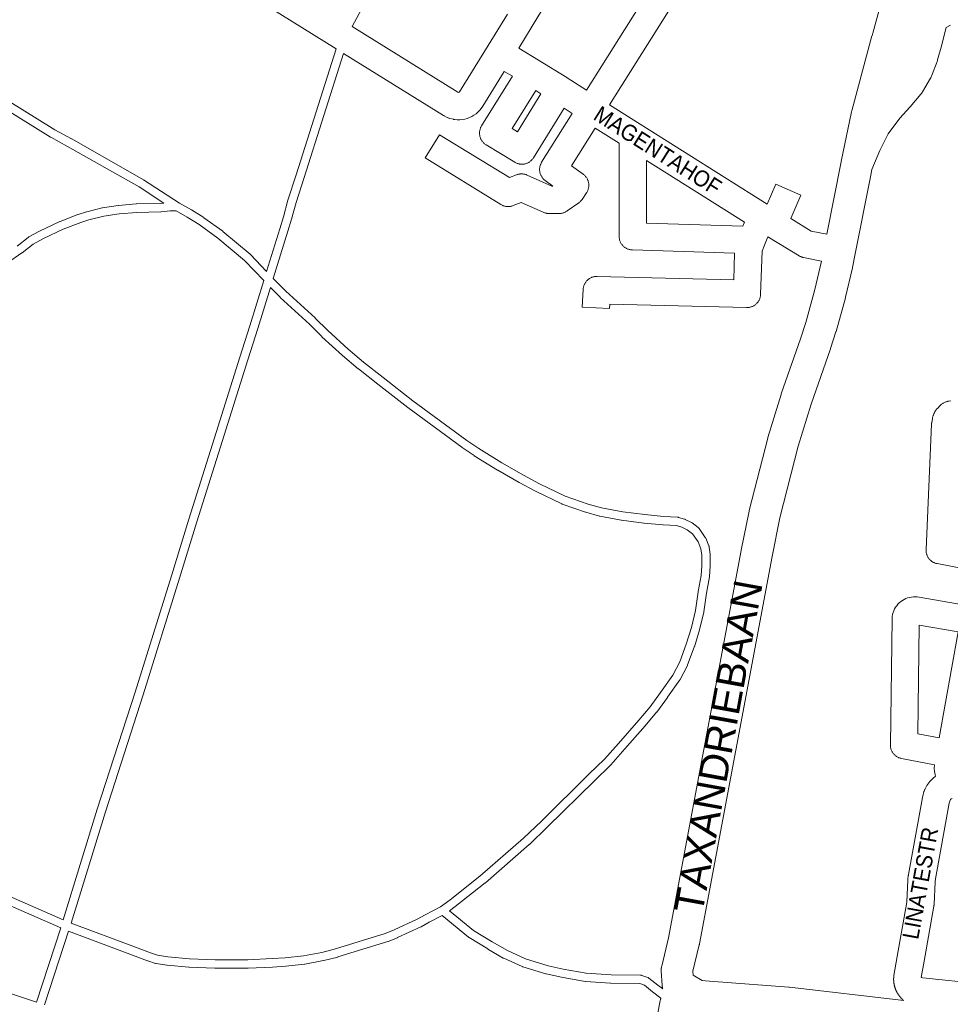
# Model space of a CAD drawing. Header units: metres. Extents: x 123819 to 142731, y 393440 to 405763.
# Tile 108 of 256: x 130836 to 131279, y 397733 to 398201. Entities that reach past the tile are written whole.
import ezdxf
from ezdxf.enums import TextEntityAlignment as Align

# ---------------------------------------------------------------- set-up
doc = ezdxf.new("R2010")
doc.units = ezdxf.units.M
doc.header["$MEASUREMENT"] = 0
for name, color, linetype, lineweight in [('gs-anno-wegen algemeen tekst', 7, 'Continuous', 0), ('gs-knt-aanvullende hoofdweg', 7, 'Continuous', 0), ('gs-knt-paden', 7, 'Continuous', 0), ('gs-knt-wegen algemeen', 7, 'Continuous', 0)]:
    doc.layers.add(name, color=color, linetype=linetype, lineweight=lineweight)
doc.styles.add('Style-Arial', font='arial.ttf')

msp = doc.modelspace()

# ---------------------------------------------------------------- linework, layer by layer
at = {"layer": 'gs-knt-aanvullende hoofdweg', "color": 7, "linetype": 'Continuous', "flags": 128}
for points in [[(131219.79, 398098.78), (131226.61, 398133.29), (131226.61, 398133.29), (131226.62, 398133.36), (131231.51, 398156.99), (131231.56, 398157.21), (131231.62, 398157.43), (131241.28, 398193.17), (131241.29, 398193.21), (131241.62, 398194.37), (131241.63, 398194.41), (131244.55, 398204.98)], [(131278.6, 398198.22), (131276.51, 398197.18), (131274.57, 398189.11), (131274.51, 398188.87), (131272.53, 398181.73), (131272.46, 398181.48), (131272.42, 398181.36), (131272.4, 398181.32), (131272.38, 398181.24), (131272.29, 398181), (131269.55, 398173.99), (131269.44, 398173.73), (131269.41, 398173.65), (131269.38, 398173.59), (131269.33, 398173.48), (131269.24, 398173.31), (131269.23, 398173.28), (131269.2, 398173.23), (131269.07, 398172.98), (131265.37, 398166.55), (131265.22, 398166.29), (131265.19, 398166.24), (131265.14, 398166.17), (131265.06, 398166.05), (131265.02, 398165.99), (131264.99, 398165.95), (131264.95, 398165.89), (131264.89, 398165.81), (131264.78, 398165.66), (131264.75, 398165.62), (131264.71, 398165.57), (131264.55, 398165.38), (131264.52, 398165.35), (131259.39, 398159.39), (131259.32, 398159.32), (131254.59, 398153.97), (131248.91, 398146.56), (131245.05, 398138.61), (131241.19, 398129.61), (131240.49, 398126.04), (131233.25, 398089.46), (131231.98, 398083.03), (131231.93, 398082.8), (131228.73, 398068.92), (131228.65, 398068.58), (131224.19, 398052.62), (131224.11, 398052.36), (131221.6, 398044.47), (131221.53, 398044.25), (131212.29, 398018.04), (131206.15, 397997.97), (131197.45, 397963.86), (131193.74, 397945.57), (131159.16, 397761.24), (131159.12, 397761.05), (131159.08, 397760.87), (131159.08, 397760.86), (131156.06, 397748.29), (131156.17, 397746.39)], [(131141.43, 397741.52), (131141, 397748.5), (131140.99, 397748.81), (131140.98, 397748.86), (131140.99, 397749.13), (131140.99, 397749.19), (131140.99, 397749.23), (131140.99, 397749.32), (131141, 397749.45), (131141.01, 397749.54), (131141.01, 397749.6), (131141.02, 397749.67), (131141.03, 397749.77), (131141.04, 397749.89), (131141.05, 397749.97), (131141.06, 397750.02), (131141.07, 397750.09), (131141.11, 397750.34), (131141.12, 397750.4), (131141.19, 397750.7), (131141.19, 397750.71), (131142.48, 397756.13), (131142.49, 397756.15), (131144.43, 397764.19), (131144.43, 397764.2), (131178.99, 397948.4), (131179.01, 397948.51), (131182.77, 397967.04), (131182.85, 397967.39), (131191.64, 398001.85), (131191.73, 398002.2), (131197.98, 398022.59), (131198.07, 398022.88), (131207.32, 398049.13), (131209.76, 398056.79), (131214.13, 398072.46), (131217.26, 398086.01)], [(131156.17, 397746.39), (131160.5, 397743.81), (131162.05, 397743.69), (131163.98, 397743.54), (131201.76, 397740.69), (131202.05, 397740.66), (131256.36, 397734.42)], [(131141.72, 397739.86), (131141.66, 397740.06), (131141.64, 397740.14), (131141.63, 397740.18), (131141.57, 397740.42), (131141.56, 397740.5), (131141.55, 397740.54), (131141.51, 397740.78), (131141.49, 397740.87), (131141.49, 397740.9), (131141.46, 397741.14), (131141.46, 397741.15), (131141.46, 397741.15), (131141.45, 397741.23), (131141.45, 397741.27), (131141.44, 397741.37), (131141.43, 397741.52), (131141.43, 397741.52)], [(131141.72, 397739.86), (131141.66, 397740.06), (131141.64, 397740.14), (131141.63, 397740.18), (131141.57, 397740.42), (131141.56, 397740.5), (131141.55, 397740.54), (131141.51, 397740.78), (131141.49, 397740.87), (131141.49, 397740.9), (131141.46, 397741.14), (131141.46, 397741.15), (131141.46, 397741.15), (131141.45, 397741.23), (131141.45, 397741.27), (131141.44, 397741.37), (131141.43, 397741.52), (131141.43, 397741.52)]]:
    msp.add_lwpolyline(points, dxfattribs=at)
at = {"layer": 'gs-knt-paden', "color": 7, "linetype": 'Continuous', "flags": 128}
for points in [[(130829.72, 398162.54), (130852.43, 398148.48), (130860.4, 398144.12), (130860.43, 398144.11), (130894.56, 398124.75), (130894.61, 398124.72), (130894.66, 398124.69), (130911.79, 398113.62), (130917.43, 398110.46), (130917.48, 398110.43), (130917.53, 398110.4), (130923.26, 398106.74), (130923.31, 398106.71), (130923.35, 398106.67), (130932.33, 398100.21), (130932.38, 398100.16), (130932.44, 398100.12), (130945.3, 398089.35), (130945.35, 398089.3), (130945.41, 398089.25), (130945.46, 398089.2), (130953.21, 398081.14), (130959.49, 398101.44), (130961.16, 398107.09), (130963.32, 398114.96), (130963.35, 398115.05), (130967.25, 398127), (130986.27, 398187.03)], [(130989.8, 398184.84), (130971.08, 398125.77), (130971.08, 398125.75), (130967.18, 398113.85), (130965.03, 398106.01), (130965.02, 398105.97), (130963.34, 398100.29), (130963.33, 398100.27), (130956.39, 398077.83), (130957.34, 398076.84), (130962.42, 398071.68), (130976.3, 398059.01), (130976.37, 398058.94), (130982.27, 398053.01), (130992, 398044.14), (130999.38, 398037.93), (131008.6, 398030.6), (131022.83, 398019.59), (131048.48, 398000.72), (131054.14, 397996.87), (131065.17, 397990.11), (131075.38, 397984.26), (131082.98, 397980.14), (131095.3, 397974.22), (131106.27, 397970.5), (131112.58, 397968.64), (131122.65, 397966.85), (131133.21, 397965.45), (131142.12, 397964.59), (131148.74, 397964.22), (131148.83, 397964.21), (131148.92, 397964.2), (131149.01, 397964.19), (131149.1, 397964.17), (131149.18, 397964.14), (131152.07, 397963.31), (131152.15, 397963.28), (131152.23, 397963.25), (131152.32, 397963.22), (131152.4, 397963.18), (131155.31, 397961.74), (131155.39, 397961.69), (131155.47, 397961.65), (131155.55, 397961.59), (131155.63, 397961.54), (131158.6, 397959.29), (131158.67, 397959.23), (131158.74, 397959.17), (131158.8, 397959.11), (131158.87, 397959.04), (131158.93, 397958.97), (131158.98, 397958.9), (131159.04, 397958.83), (131161.95, 397954.59), (131161.99, 397954.52), (131162.03, 397954.45), (131162.07, 397954.38), (131162.11, 397954.31), (131162.14, 397954.24), (131163.7, 397950.58), (131163.73, 397950.49), (131163.76, 397950.41), (131163.79, 397950.32), (131163.81, 397950.23), (131163.83, 397950.14), (131163.84, 397950.05), (131164.3, 397946.57), (131164.31, 397946.48), (131164.32, 397946.39), (131164.32, 397946.3), (131164.32, 397941.09), (131164.32, 397941.02), (131164.31, 397940.96), (131164, 397936.06), (131163.99, 397935.98), (131163.98, 397935.91), (131163.97, 397935.83), (131162.59, 397928.14), (131161.24, 397919.14), (131161.23, 397919.06), (131161.21, 397918.98), (131159.25, 397910.76), (131159.24, 397910.7), (131159.22, 397910.64), (131156.74, 397902.6), (131156.72, 397902.54), (131156.7, 397902.48), (131153.5, 397893.95), (131153.47, 397893.88), (131153.45, 397893.82), (131153.41, 397893.75), (131150.04, 397887.09), (131150.01, 397887.02), (131149.97, 397886.96), (131149.93, 397886.89), (131149.88, 397886.83), (131143.98, 397878.56), (131143.96, 397878.54), (131138.86, 397871.57), (131138.82, 397871.51), (131138.78, 397871.45), (131133.33, 397865.03), (131133.31, 397865), (131123.66, 397853.99), (131123.64, 397853.98), (131116.93, 397846.46), (131116.88, 397846.41), (131116.84, 397846.36), (131109.38, 397839.07), (131086.76, 397816.85), (131086.75, 397816.84), (131078.25, 397808.6), (131078.21, 397808.56), (131078.17, 397808.52), (131057.31, 397790.37), (131057.27, 397790.33), (131057.23, 397790.3), (131042.97, 397779.09), (131042.92, 397779.05), (131040.24, 397777.08), (131051.72, 397767.62), (131060.46, 397762.32), (131067.76, 397758.09), (131076.36, 397754.21), (131087.12, 397750.9), (131094.29, 397749.34), (131105.34, 397747.34), (131117.11, 397746.62), (131131.09, 397746.39), (131131.18, 397746.38), (131131.26, 397746.38), (131131.35, 397746.37), (131131.43, 397746.35), (131131.52, 397746.34), (131131.6, 397746.31), (131131.68, 397746.29), (131134.55, 397745.36), (131134.63, 397745.33), (131134.71, 397745.3), (131134.79, 397745.26), (131134.87, 397745.22), (131134.95, 397745.18), (131135.02, 397745.13), (131135.09, 397745.08), (131135.16, 397745.03), (131139.39, 397741.72), (131139.4, 397741.71), (131141.72, 397739.86)], [(130834.44, 398093.2), (130839.72, 398097.33), (130839.79, 398097.38), (130839.86, 398097.42), (130839.93, 398097.47), (130840, 398097.51), (130845.09, 398100.28), (130845.14, 398100.31), (130845.19, 398100.33), (130854.81, 398104.87), (130854.88, 398104.9), (130854.96, 398104.93), (130863.42, 398108.13), (130863.51, 398108.16), (130867.48, 398109.45), (130867.54, 398109.47), (130867.61, 398109.49), (130874.91, 398111.35), (130874.97, 398111.37), (130875.04, 398111.38), (130875.11, 398111.39), (130882.51, 398112.5), (130882.58, 398112.51), (130882.65, 398112.52), (130891.17, 398113.19), (130891.23, 398113.19), (130891.28, 398113.19), (130902.74, 398113.49), (130904.35, 398113.64), (130892.53, 398121.28), (130858.46, 398140.6), (130850.46, 398144.98), (130850.41, 398145), (130850.36, 398145.03), (130827.66, 398159.09)], [(130829.25, 397784.64), (130856.43, 397772.7), (130872.62, 397825.33), (130872.63, 397825.35), (130890.61, 397880.95), (130907.95, 397936.39), (130916.18, 397963.26), (130916.19, 397963.28), (130927.47, 397998.92), (130940.39, 398040.36), (130940.39, 398040.38), (130945.21, 398055.19), (130951.85, 398076.75), (130942.63, 398086.34), (130929.92, 398096.99), (130921.05, 398103.38), (130915.41, 398106.99), (130910.23, 398109.89), (130907.34, 398109.89), (130903.05, 398109.48), (130902.98, 398109.47), (130902.91, 398109.47), (130891.43, 398109.17), (130883.04, 398108.52), (130875.8, 398107.43), (130868.66, 398105.61), (130864.8, 398104.35), (130856.45, 398101.2), (130846.96, 398096.72), (130842.07, 398094.06), (130836.86, 398089.99), (130836.8, 398089.95), (130836.75, 398089.91), (130829.88, 398085.28)], [(130876.46, 397824.13), (130860.16, 397771.18), (130890.81, 397759.75), (130890.84, 397759.74), (130897.92, 397756.97), (130901.33, 397755.89), (130906.26, 397755.12), (130916.5, 397754.23), (130928.64, 397753.7), (130944.25, 397753.74), (130955.84, 397754.29), (130962, 397754.63), (130970.72, 397755.68), (130979.5, 397757.26), (130985.98, 397758.92), (131009.61, 397766.25), (131013.88, 397767.95), (131024.83, 397773.01), (131028.61, 397775.08), (131028.65, 397775.1), (131035.91, 397778.88), (131040.51, 397782.27), (131054.71, 397793.43), (131075.49, 397811.52), (131083.95, 397819.72), (131106.56, 397841.94), (131113.98, 397849.18), (131120.64, 397856.65), (131130.27, 397867.64), (131135.66, 397874), (131140.71, 397880.91), (131146.52, 397889.04), (131149.78, 397895.47), (131152.91, 397903.84), (131155.36, 397911.76), (131157.28, 397919.83), (131158.62, 397928.76), (131158.63, 397928.82), (131159.99, 397936.43), (131160.3, 397941.15), (131160.3, 397946.17), (131159.89, 397949.26), (131158.52, 397952.48), (131155.91, 397956.28), (131153.35, 397958.22), (131150.77, 397959.5), (131148.28, 397960.22), (131141.85, 397960.58), (131141.78, 397960.59), (131132.79, 397961.45), (131132.71, 397961.46), (131122.08, 397962.87), (131121.99, 397962.88), (131111.77, 397964.7), (131111.69, 397964.72), (131111.62, 397964.73), (131111.55, 397964.75), (131105.1, 397966.65), (131105.02, 397966.68), (131093.9, 397970.45), (131093.82, 397970.48), (131093.74, 397970.51), (131093.67, 397970.55), (131081.2, 397976.54), (131081.11, 397976.59), (131073.44, 397980.74), (131073.4, 397980.76), (131063.15, 397986.64), (131063.09, 397986.67), (131052, 397993.47), (131051.92, 397993.52), (131046.19, 397997.41), (131046.13, 397997.46), (131020.43, 398016.36), (131020.39, 398016.39), (131006.12, 398027.43), (131006.1, 398027.45), (130996.86, 398034.8), (130996.81, 398034.83), (130989.38, 398041.09), (130989.32, 398041.14), (130979.52, 398050.07), (130979.45, 398050.14), (130973.55, 398056.07), (130959.67, 398068.75), (130959.63, 398068.79), (130959.59, 398068.82), (130955.04, 398073.45), (130949.05, 398053.99), (130949.04, 398053.96), (130944.22, 398039.15), (130931.31, 397997.72), (130920.03, 397962.07), (130911.79, 397935.21), (130911.79, 397935.2), (130894.45, 397879.74), (130894.44, 397879.72), (130876.46, 397824.13), (130876.46, 397824.13), (130876.46, 397824.13)], [(130843.74, 397733.64), (130855.21, 397768.85), (130827.61, 397780.97), (130827.57, 397780.99), (130808.72, 397789.77), (130797.88, 397794.73), (130797.8, 397794.77), (130780.76, 397803.55), (130780.69, 397803.59), (130754.16, 397818.8), (130754.09, 397818.85), (130730.98, 397833.41), (130727.15, 397823.45), (130720.66, 397805.26), (130711.16, 397777.44)], [(131140.83, 397735.42), (131136.9, 397738.56), (131132.97, 397741.64), (131130.73, 397742.37), (131117, 397742.6), (131116.91, 397742.6), (131104.97, 397743.34), (131104.89, 397743.34), (131104.82, 397743.35), (131104.74, 397743.37), (131093.54, 397745.39), (131093.46, 397745.4), (131086.18, 397746.99), (131086.1, 397747.01), (131086.02, 397747.03), (131075.06, 397750.4), (131074.98, 397750.43), (131074.9, 397750.46), (131074.83, 397750.49), (131066.01, 397754.47), (131065.95, 397754.5), (131065.89, 397754.53), (131065.83, 397754.56), (131058.43, 397758.85), (131058.39, 397758.87), (131049.51, 397764.26), (131049.43, 397764.31), (131049.35, 397764.37), (131049.28, 397764.43), (131036.72, 397774.77), (131030.53, 397771.55), (131026.7, 397769.45), (131026.64, 397769.42), (131026.58, 397769.39), (131015.52, 397764.28), (131015.47, 397764.26), (131015.42, 397764.24), (131011.03, 397762.48), (131010.95, 397762.46), (131010.88, 397762.43), (130987.12, 397755.06), (130987.07, 397755.05), (130987.02, 397755.03), (130980.42, 397753.35), (130980.35, 397753.33), (130980.28, 397753.32), (130971.38, 397751.72), (130971.32, 397751.71), (130971.26, 397751.7), (130962.42, 397750.63), (130962.35, 397750.63), (130962.29, 397750.62), (130956.05, 397750.28), (130956.04, 397750.28), (130944.39, 397749.72), (130944.3, 397749.72), (130928.6, 397749.68), (130928.51, 397749.69), (130916.28, 397750.22), (130916.19, 397750.22), (130905.85, 397751.12), (130905.78, 397751.12), (130905.71, 397751.13), (130900.56, 397751.94), (130900.48, 397751.95), (130900.41, 397751.97), (130900.33, 397751.99), (130900.26, 397752.01), (130896.64, 397753.15), (130896.58, 397753.18), (130896.52, 397753.2), (130889.39, 397755.99), (130858.95, 397767.34), (130847.56, 397732.38)]]:
    msp.add_lwpolyline(points, dxfattribs=at)
at = {"layer": 'gs-knt-wegen algemeen', "color": 7, "linetype": 'Continuous', "flags": 128}
for points in [[(130986.27, 398187.03), (130954.87, 398206.52), (130883.79, 398250.61), (130883.79, 398250.61), (130842.37, 398276.36)], [(131008.42, 398224.59), (130993.92, 398197.61), (131044.15, 398166.44), (131044.33, 398166.34), (131044.6, 398166.28), (131044.64, 398166.28), (131044.69, 398166.3), (131044.73, 398166.31), (131044.77, 398166.33), (131044.81, 398166.35), (131044.85, 398166.38), (131044.88, 398166.41), (131044.91, 398166.44), (131044.94, 398166.48), (131044.97, 398166.52), (131058.64, 398188.62), (131067.83, 398203.48)], [(131070, 398149.05), (131072.51, 398147.51), (131083.75, 398165.6), (131081.24, 398167.14), (131070, 398149.05)], [(131131, 398151.19), (131131, 398151.19), (131131, 398151.18)], [(131131, 398151.19), (131131, 398151.19), (131131, 398151.18)], [(131131, 398151.18), (131191.44, 398113.17)], [(131133.97, 398104.14), (131179.79, 398102.71), (131180.57, 398104.62), (131134.02, 398133.9), (131133.97, 398104.14)], [(131217.26, 398086.01), (131208.72, 398087.72), (131208.43, 398087.78), (131208.16, 398087.86), (131207.88, 398087.94), (131207.61, 398088.04), (131207.35, 398088.15), (131207.09, 398088.28), (131206.83, 398088.41), (131206.58, 398088.56), (131191.79, 398097.65)], [(131287.65, 397939.26), (131272.29, 397942.14), (131271.99, 397942.21), (131271.69, 397942.28), (131271.39, 397942.38), (131271.1, 397942.48), (131270.82, 397942.61), (131270.54, 397942.74), (131270.26, 397942.89), (131270, 397943.05), (131269.74, 397943.22), (131269.49, 397943.4), (131269.25, 397943.6), (131269.02, 397943.81), (131268.8, 397944.03), (131268.59, 397944.26), (131268.39, 397944.49), (131268.21, 397944.74), (131268.03, 397945), (131267.87, 397945.26), (131267.72, 397945.53), (131267.58, 397945.81), (131267.46, 397946.1), (131267.35, 397946.39), (131267.25, 397946.68), (131267.17, 397946.98), (131267.11, 397947.29), (131267.05, 397947.59), (131267.01, 397947.9), (131266.99, 397948.21), (131266.98, 397948.52), (131266.99, 397948.83), (131269.63, 398008.41), (131269.65, 398008.66), (131269.67, 398008.91), (131269.71, 398009.16), (131270.02, 398011.12), (131270.07, 398011.39), (131270.13, 398011.66), (131270.2, 398011.92), (131270.38, 398012.52), (131270.47, 398012.8), (131270.57, 398013.08), (131270.68, 398013.35), (131270.81, 398013.61), (131270.94, 398013.87), (131271.09, 398014.12), (131271.56, 398014.87), (131271.7, 398015.1), (131271.86, 398015.32), (131272.03, 398015.54), (131272.2, 398015.74), (131272.39, 398015.94), (131273.7, 398017.32), (131273.93, 398017.54), (131274.16, 398017.75), (131274.4, 398017.95), (131274.66, 398018.14), (131274.92, 398018.31), (131275.19, 398018.47), (131275.46, 398018.62), (131275.75, 398018.76), (131276.15, 398018.94), (131276.43, 398019.06), (131276.72, 398019.16), (131277.01, 398019.25), (131277.3, 398019.33), (131277.6, 398019.39), (131278.86, 398019.63)], [(131271.52, 397840.91), (131271.29, 397841.79), (131271.04, 397843.35), (131270.93, 397844.93), (131270.97, 397846.51), (131255.32, 397849.49), (131255.01, 397849.55), (131254.71, 397849.63), (131254.41, 397849.73), (131254.12, 397849.84), (131253.83, 397849.96), (131253.55, 397850.1), (131253.27, 397850.25), (131253.01, 397850.41), (131252.75, 397850.59), (131252.5, 397850.78), (131252.26, 397850.98), (131252.03, 397851.19), (131251.81, 397851.41), (131251.6, 397851.65), (131251.4, 397851.89), (131251.21, 397852.14), (131251.04, 397852.4), (131250.88, 397852.67), (131250.73, 397852.94), (131250.59, 397853.23), (131250.47, 397853.52), (131250.37, 397853.81), (131250.27, 397854.11), (131250.19, 397854.41), (131250.13, 397854.72), (131250.08, 397855.03), (131250.05, 397855.34), (131250.03, 397855.65), (131250.03, 397855.97), (131250.8, 397915.89), (131250.81, 397916.14), (131250.9, 397917.06), (131251.06, 397917.97), (131251.31, 397918.87), (131251.63, 397919.74), (131252.02, 397920.58), (131252.48, 397921.39), (131253.02, 397922.15), (131253.61, 397922.86), (131254.27, 397923.52), (131254.97, 397924.12), (131255.73, 397924.66), (131256.53, 397925.12), (131257.37, 397925.52), (131258.24, 397925.85), (131259.14, 397926.1), (131260.05, 397926.27), (131260.97, 397926.36), (131261.9, 397926.37), (131262.83, 397926.31), (131263.74, 397926.16), (131284.61, 397922.47)], [(131263.12, 397861.26), (131273.19, 397859.34), (131282.29, 397909.65), (131263.79, 397912.93), (131263.12, 397861.26)], [(131256.36, 397734.42), (131256.14, 397734.59), (131255.9, 397734.79), (131255.83, 397734.86), (131255.76, 397734.92), (131255.69, 397734.99), (131255.62, 397735.06), (131255.54, 397735.12), (131255.47, 397735.19), (131255.4, 397735.26), (131255.33, 397735.33), (131255.27, 397735.4), (131255.2, 397735.47), (131255.13, 397735.54), (131255.06, 397735.61), (131255, 397735.69), (131254.93, 397735.76), (131254.86, 397735.83), (131254.8, 397735.9), (131254.73, 397735.98), (131254.67, 397736.05), (131254.61, 397736.13), (131254.55, 397736.2), (131254.48, 397736.28), (131254.42, 397736.36), (131254.36, 397736.43), (131254.3, 397736.51), (131254.24, 397736.59), (131254.18, 397736.67), (131254.12, 397736.74), (131254.06, 397736.82), (131254.01, 397736.9), (131253.95, 397736.98), (131253.89, 397737.06), (131253.84, 397737.14), (131253.78, 397737.23), (131253.73, 397737.31), (131253.67, 397737.39), (131253.62, 397737.47), (131253.57, 397737.55), (131253.52, 397737.64), (131253.47, 397737.72), (131253.42, 397737.8), (131253.37, 397737.89), (131253.32, 397737.97), (131253.27, 397738.06), (131253.22, 397738.14), (131253.17, 397738.23), (131253.12, 397738.32), (131253.08, 397738.4), (131253.03, 397738.49), (131252.99, 397738.58), (131252.94, 397738.67), (131252.9, 397738.75), (131252.86, 397738.84), (131252.82, 397738.93), (131252.77, 397739.02), (131252.73, 397739.11), (131252.69, 397739.2), (131252.65, 397739.29), (131252.62, 397739.38), (131252.58, 397739.47), (131252.54, 397739.56), (131252.5, 397739.65), (131252.47, 397739.74), (131252.43, 397739.83), (131252.4, 397739.92), (131252.36, 397740.02), (131252.33, 397740.11), (131252.3, 397740.2), (131252.27, 397740.29), (131252.24, 397740.39), (131252.2, 397740.48), (131252.17, 397740.57), (131252.15, 397740.67), (131252.12, 397740.76), (131252.09, 397740.86), (131252.06, 397740.95), (131252.04, 397741.04), (131252.01, 397741.14), (131251.99, 397741.23), (131251.96, 397741.33), (131251.94, 397741.42), (131251.92, 397741.52), (131251.9, 397741.62), (131251.87, 397741.71), (131251.85, 397741.81), (131251.83, 397741.9), (131251.82, 397742), (131251.8, 397742.1), (131251.78, 397742.19), (131251.76, 397742.29), (131251.75, 397742.39), (131251.73, 397742.48), (131251.72, 397742.58), (131251.7, 397742.68), (131251.69, 397742.77), (131251.68, 397742.87), (131251.67, 397742.97), (131251.66, 397743.07), (131251.65, 397743.16), (131251.64, 397743.26), (131251.63, 397743.36), (131251.62, 397743.46), (131251.61, 397743.56), (131251.61, 397743.65), (131251.6, 397743.75), (131251.6, 397743.85), (131251.59, 397743.95), (131251.59, 397744.05), (131251.59, 397744.14), (131251.58, 397744.24), (131251.58, 397744.34), (131251.58, 397744.44), (131251.58, 397744.53), (131251.58, 397744.63), (131251.59, 397744.73), (131251.59, 397744.83), (131251.59, 397744.93), (131251.6, 397745.03), (131251.6, 397745.12), (131251.61, 397745.22), (131251.61, 397745.32), (131251.62, 397745.42), (131251.63, 397745.52), (131251.64, 397745.61), (131251.65, 397745.71), (131251.66, 397745.81), (131251.67, 397745.91), (131251.68, 397746), (131251.69, 397746.1), (131251.72, 397746.33), (131253.19, 397755.21), (131253.21, 397755.3), (131257.83, 397781.1), (131258.36, 397791.69), (131258.39, 397791.99), (131258.56, 397793.78), (131258.59, 397794.05), (131258.63, 397794.31), (131265.27, 397830.89), (131265.33, 397831.19), (131265.41, 397831.48), (131266.02, 397833.69), (131266.11, 397833.96), (131266.2, 397834.23), (131266.31, 397834.5), (131266.43, 397834.76), (131267.05, 397836.04), (131267.18, 397836.3), (131267.33, 397836.56), (131267.49, 397836.81), (131267.66, 397837.05), (131267.84, 397837.29), (131268.85, 397838.54), (131269.02, 397838.75), (131269.2, 397838.95), (131269.39, 397839.14), (131269.59, 397839.32), (131270.57, 397840.19), (131270.77, 397840.36), (131270.97, 397840.53), (131271.18, 397840.68), (131271.52, 397840.91)], [(131279.36, 397830.51), (131278.93, 397830.21), (131278.65, 397829.96), (131278.45, 397829.71), (131278.41, 397829.62), (131278.03, 397828.26), (131271.49, 397792.25), (131271.36, 397790.88), (131270.82, 397780.03), (131270.8, 397779.76), (131270.77, 397779.48), (131270.72, 397779.21), (131266.03, 397753.04), (131264.75, 397745.28), (131265.5, 397745.14), (131320.28, 397739.37)], [(130711.16, 397777.44), (130843.74, 397733.64)], [(131120.82, 397641.96), (131121.69, 397642.32), (131121.97, 397642.49), (131123.33, 397643.81), (131123.59, 397644.17), (131123.98, 397644.96), (131140.51, 397734.31), (131140.58, 397734.62), (131140.66, 397734.93), (131140.76, 397735.23), (131140.83, 397735.42)]]:
    msp.add_lwpolyline(points, dxfattribs=at)
for points in [[(131125.78, 398272.36), (131125.32, 398271.61), (131082.33, 398202.16), (131073.16, 398187.33), (131082.51, 398181.62), (131096.13, 398173.29), (131096.25, 398173.22), (131105.45, 398167.33), (131156.15, 398248.01, -0.350722), (131156.16, 398248.01), (131167.17, 398241.09, -0.385234), (131167.17, 398241.08), (131116.44, 398160.35), (131131, 398151.19)], [(131121.02, 398142.08), (131109.54, 398149.31), (131098.35, 398131.31), (131103.8, 398127.38), (131104.05, 398127.19), (131104.3, 398126.99), (131104.53, 398126.78), (131104.75, 398126.55), (131104.96, 398126.32), (131105.15, 398126.08), (131105.34, 398125.82), (131105.51, 398125.56), (131105.67, 398125.29), (131105.82, 398125.01), (131105.95, 398124.73), (131106.07, 398124.44), (131106.18, 398124.14), (131106.27, 398123.84), (131106.35, 398123.54), (131106.41, 398123.23), (131106.46, 398122.92), (131106.49, 398122.61), (131106.5, 398122.3), (131106.51, 398121.98), (131106.49, 398121.67), (131106.46, 398121.35), (131106.42, 398121.04), (131106.36, 398120.74), (131106.29, 398120.43), (131106.2, 398120.13), (131106.1, 398119.83), (131105.98, 398119.54), (131105.85, 398119.25), (131105.71, 398118.98), (131105.55, 398118.7), (131105.38, 398118.44), (131103.31, 398115.4), (131103.14, 398115.17), (131102.97, 398114.94), (131102.78, 398114.72), (131102.58, 398114.51), (131102.38, 398114.31), (131102.17, 398114.12), (131101.94, 398113.94), (131101.71, 398113.77), (131096.28, 398109.89), (131096.03, 398109.71), (131095.76, 398109.55), (131095.49, 398109.4), (131095.21, 398109.26), (131094.93, 398109.14), (131094.63, 398109.03), (131094.34, 398108.94), (131094.04, 398108.86), (131093.74, 398108.79), (131093.43, 398108.74), (131093.12, 398108.7), (131092.81, 398108.68), (131092.5, 398108.67), (131087.52, 398108.67), (131087.22, 398108.68), (131086.91, 398108.7), (131086.61, 398108.74), (131086.31, 398108.79), (131086.01, 398108.85), (131085.72, 398108.93), (131085.43, 398109.02), (131085.14, 398109.13), (131084.86, 398109.24), (131074.38, 398113.95), (131070.48, 398112.41), (131070.18, 398112.3), (131069.88, 398112.21), (131069.57, 398112.13), (131069.26, 398112.06), (131068.95, 398112.01), (131068.63, 398111.98), (131068.32, 398111.96), (131068, 398111.96), (131067.68, 398111.97), (131067.37, 398112), (131067.05, 398112.04), (131066.74, 398112.1), (131066.43, 398112.17), (131066.12, 398112.26), (131065.82, 398112.36), (131065.53, 398112.48), (131065.24, 398112.62), (131064.96, 398112.76), (131064.68, 398112.92), (131028.68, 398135.07, -0.351823), (131028.68, 398135.08), (131035.49, 398146.15, -0.341181), (131035.5, 398146.16), (131068.73, 398125.72), (131072.15, 398127.06), (131072.44, 398127.17), (131072.73, 398127.26), (131073.03, 398127.34), (131073.33, 398127.4), (131073.63, 398127.45), (131073.93, 398127.49), (131074.23, 398127.51), (131074.54, 398127.52), (131074.85, 398127.51), (131075.15, 398127.49), (131075.45, 398127.45), (131075.75, 398127.4), (131076.05, 398127.34), (131076.35, 398127.26), (131076.64, 398127.17), (131076.93, 398127.07), (131077.21, 398126.95), (131088.92, 398121.69), (131089.43, 398121.69), (131085.81, 398124.31), (131085.55, 398124.5), (131085.31, 398124.7), (131085.08, 398124.92), (131084.86, 398125.14), (131084.65, 398125.38), (131084.45, 398125.62), (131084.27, 398125.88), (131084.09, 398126.14), (131083.93, 398126.41), (131083.78, 398126.69), (131083.65, 398126.98), (131083.53, 398127.27), (131083.43, 398127.57), (131083.33, 398127.87), (131083.26, 398128.18), (131083.2, 398128.48), (131083.15, 398128.8), (131083.12, 398129.11), (131083.11, 398129.43), (131083.1, 398129.74), (131083.12, 398130.06), (131083.15, 398130.37), (131083.2, 398130.68), (131083.26, 398130.99), (131083.33, 398131.3), (131083.42, 398131.6), (131083.53, 398131.9), (131083.65, 398132.19), (131083.78, 398132.48), (131083.92, 398132.76), (131084.08, 398133.03), (131098.55, 398156.29), (131094.79, 398158.7), (131080.16, 398135.15), (131079.99, 398134.89), (131079.8, 398134.63), (131079.6, 398134.38), (131079.39, 398134.14), (131079.16, 398133.92), (131078.93, 398133.7), (131078.69, 398133.5), (131078.43, 398133.31), (131078.17, 398133.13), (131077.9, 398132.96), (131077.62, 398132.81), (131077.34, 398132.67), (131077.04, 398132.54), (131076.75, 398132.43), (131076.44, 398132.34), (131076.13, 398132.25), (131075.82, 398132.19), (131075.51, 398132.14), (131075.19, 398132.1), (131074.88, 398132.08), (131074.56, 398132.08), (131074.24, 398132.09), (131073.92, 398132.12), (131073.61, 398132.16), (131073.3, 398132.22), (131072.99, 398132.29), (131072.68, 398132.38), (131072.38, 398132.48), (131072.08, 398132.6), (131071.79, 398132.73), (131071.51, 398132.87), (131071.24, 398133.03), (131057.62, 398141.36), (131057.35, 398141.52), (131057.1, 398141.7), (131056.86, 398141.9), (131056.62, 398142.1), (131056.4, 398142.32), (131056.18, 398142.54), (131055.98, 398142.78), (131055.79, 398143.02), (131055.61, 398143.28), (131055.44, 398143.54), (131055.29, 398143.81), (131055.14, 398144.09), (131055.02, 398144.37), (131054.9, 398144.66), (131054.8, 398144.96), (131054.72, 398145.25), (131054.64, 398145.56), (131054.59, 398145.86), (131054.54, 398146.17), (131054.52, 398146.48), (131054.5, 398146.79), (131054.5, 398147.1), (131054.52, 398147.42), (131054.55, 398147.72), (131054.6, 398148.03), (131054.66, 398148.34), (131054.74, 398148.64), (131054.82, 398148.94), (131054.93, 398149.23), (131055.05, 398149.52), (131055.18, 398149.8), (131055.32, 398150.08), (131055.48, 398150.35), (131070.13, 398173.93), (131066.31, 398176.26), (131056.04, 398159.66), (131056.03, 398159.66), (131055.36, 398158.67), (131054.6, 398157.75), (131053.77, 398156.9), (131052.86, 398156.12), (131051.88, 398155.43), (131050.85, 398154.82), (131049.77, 398154.31), (131048.65, 398153.89), (131047.5, 398153.58), (131046.32, 398153.37), (131045.13, 398153.26), (131043.94, 398153.26), (131042.75, 398153.37), (131042.52, 398153.4), (131042.3, 398153.44), (131042.08, 398153.49), (131040.43, 398153.89), (131040.14, 398153.96), (131039.86, 398154.05), (131039.59, 398154.15), (131039.32, 398154.26), (131039.05, 398154.39), (131038.79, 398154.52), (131037.7, 398155.13), (131037.56, 398155.21), (131037.42, 398155.29), (130989.8, 398184.84)], [(131191.79, 398097.65), (131190.14, 398093.6), (131188.97, 398090.73), (131188.3, 398070.24), (131188.28, 398069.93), (131188.25, 398069.61), (131188.2, 398069.3), (131188.14, 398068.99), (131188.06, 398068.68), (131187.96, 398068.37), (131187.85, 398068.08), (131187.73, 398067.78), (131187.59, 398067.5), (131187.44, 398067.22), (131187.28, 398066.94), (131187.1, 398066.68), (131186.91, 398066.43), (131186.7, 398066.18), (131186.49, 398065.95), (131186.26, 398065.72), (131186.03, 398065.51), (131185.78, 398065.31), (131185.52, 398065.12), (131185.26, 398064.95), (131184.99, 398064.78), (131184.71, 398064.63), (131184.42, 398064.5), (131184.12, 398064.38), (131183.82, 398064.27), (131183.52, 398064.18), (131183.21, 398064.1), (131182.9, 398064.04), (131182.58, 398064), (131182.27, 398063.97), (131181.95, 398063.95), (131181.63, 398063.95), (131116.49, 398065.57), (131116.38, 398063.5, -0.355429), (131116.37, 398063.5), (131103.39, 398064.19, -0.35543), (131103.38, 398064.2), (131103.83, 398072.59), (131103.85, 398072.9), (131103.89, 398073.21), (131103.95, 398073.52), (131104.02, 398073.83), (131104.1, 398074.13), (131104.2, 398074.43), (131104.31, 398074.72), (131104.44, 398075.01), (131104.58, 398075.29), (131104.73, 398075.56), (131104.9, 398075.83), (131105.08, 398076.09), (131105.27, 398076.33), (131105.47, 398076.57), (131105.69, 398076.8), (131105.91, 398077.02), (131106.15, 398077.23), (131106.39, 398077.42), (131106.65, 398077.61), (131106.91, 398077.78), (131107.18, 398077.94), (131107.46, 398078.08), (131107.74, 398078.21), (131108.03, 398078.33), (131108.33, 398078.43), (131108.63, 398078.52), (131108.94, 398078.6), (131109.24, 398078.66), (131109.55, 398078.7), (131109.87, 398078.73), (131110.18, 398078.75), (131110.49, 398078.75), (131175.5, 398077.13), (131175.92, 398089.8), (131127.24, 398091.33), (131126.93, 398091.34), (131126.62, 398091.38), (131126.31, 398091.42), (131126, 398091.49), (131125.69, 398091.56), (131125.39, 398091.66), (131125.1, 398091.76), (131124.81, 398091.88), (131124.53, 398092.01), (131124.25, 398092.16), (131123.98, 398092.32), (131123.72, 398092.5), (131123.47, 398092.68), (131123.22, 398092.88), (131122.99, 398093.09), (131122.76, 398093.31), (131122.55, 398093.54), (131122.35, 398093.78), (131122.16, 398094.03), (131121.98, 398094.29), (131121.82, 398094.55), (131121.67, 398094.83), (131121.53, 398095.11), (131121.41, 398095.4), (131121.3, 398095.69), (131121.2, 398095.99), (131121.12, 398096.29), (131121.05, 398096.6), (131121, 398096.91), (131120.96, 398097.22), (131120.94, 398097.53), (131120.93, 398097.85), (131121.02, 398142.08)], [(131191.44, 398113.17), (131195.54, 398122.63, -0.384601), (131195.56, 398122.64), (131207.48, 398117.46, -0.3846), (131207.49, 398117.45), (131202.64, 398106.27), (131212.41, 398100.26), (131219.79, 398098.78)]]:
    msp.add_lwpolyline(points, format="xyb", dxfattribs=at)

# ---------------------------------------------------------------- texts
at = {"layer": 'gs-anno-wegen algemeen tekst', "color": 7, "style": 'Style-Arial', "width": 0.909091}
for s, rotation, p in [('MAGENTAHOF', 327.7002, (131139.32, 398138.56)), ('LINATESTR', 79.6539, (131264.26, 397790.16))]:
    msp.add_text(s, height=7.7, rotation=rotation, dxfattribs=at).set_placement(p, align=Align.MIDDLE_CENTER)
at = {"layer": 'gs-anno-wegen algemeen tekst', "color": 7, "style": 'Style-Arial'}
msp.add_text('TAXANDRIEBAAN', height=13.6, rotation=79.6335, dxfattribs=at).set_placement((131168.2, 397855.08), align=Align.MIDDLE_CENTER)

doc.saveas('drawing.dxf')
